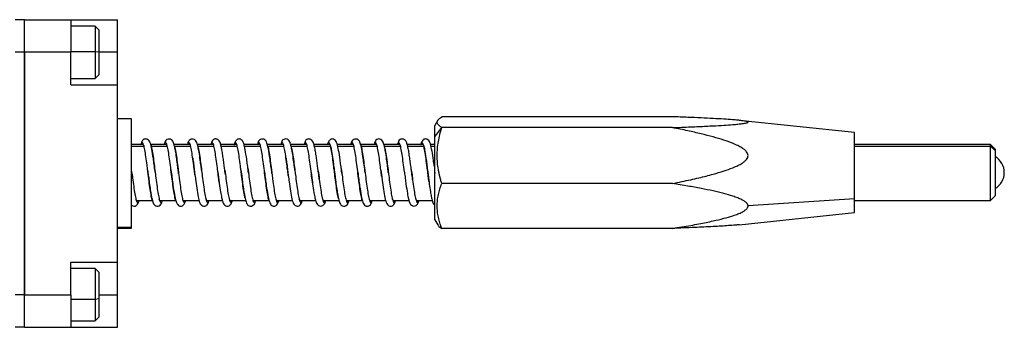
# Model space of a CAD drawing. Header units: millimetres. Extents: x 13 to 546, y 13 to 419.
# Tile 4 of 11: x 221 to 327, y 244 to 277. Entities that reach past the tile are written whole.
import ezdxf

# ---------------------------------------------------------------- set-up
doc = ezdxf.new("R2010")
doc.units = ezdxf.units.MM
doc.header["$LTSCALE"] = 2

msp = doc.modelspace()

# ---------------------------------------------------------------- linework, layer by layer
for p, q in [((221.824, 276.976), (220.824, 276.976)), ((221.824, 276.976), (226.824, 276.976)), ((221.824, 273.476), (221.824, 276.976)), ((221.824, 273.476), (221.824, 276.976)), ((226.824, 276.976), (226.824, 273.476)), ((226.824, 276.976), (231.824, 276.976)), ((231.824, 273.476), (231.824, 276.976)), ((229.424, 276.276), (226.824, 276.276)), ((229.824, 275.876), (229.424, 276.276)), ((229.424, 276.276), (229.424, 273.513)), ((229.824, 275.876), (229.824, 273.508)), ((221.824, 273.476), (220.824, 273.476)), ((226.824, 273.476), (221.824, 273.476)), ((221.824, 273.476), (221.824, 247.476)), ((221.824, 247.476), (221.824, 273.476)), ((229.424, 273.513), (226.824, 273.513)), ((226.824, 269.976), (226.824, 273.476)), ((229.424, 273.513), (229.424, 270.676)), ((229.824, 273.508), (229.424, 273.513)), ((229.824, 273.508), (229.824, 271.076)), ((231.824, 273.476), (229.824, 273.476)), ((231.824, 269.976), (231.824, 273.476)), ((226.824, 270.676), (229.424, 270.676)), ((229.424, 270.676), (229.824, 271.076)), ((226.824, 269.976), (231.824, 269.976)), ((231.824, 250.976), (231.824, 269.976)), ((233.324, 266.326), (231.824, 266.326)), ((233.324, 254.723), (233.324, 266.326)), ((266.143, 266.186), (265.824, 265.634)), ((291.312, 266.568), (266.571, 266.568)), ((310.824, 264.876), (298.463, 266.176)), ((265.824, 264.414), (265.824, 265.634)), ((265.824, 264.414), (266.571, 265.396)), ((291.312, 265.396), (266.571, 265.396)), ((265.824, 255.519), (265.824, 264.414)), ((310.824, 257.776), (310.824, 264.876)), ((234.52, 263.576), (233.324, 263.576)), ((233.324, 263.422), (234.64, 263.422)), ((234.653, 263.439), (234.653, 263.417)), ((237.02, 263.576), (235.376, 263.576)), ((235.415, 263.422), (237.137, 263.422)), ((239.52, 263.576), (237.868, 263.576)), ((237.918, 263.422), (239.641, 263.422)), ((242.02, 263.576), (240.379, 263.576)), ((240.418, 263.422), (242.15, 263.422)), ((244.52, 263.576), (242.849, 263.576)), ((242.892, 263.422), (244.642, 263.422)), ((247.02, 263.576), (245.367, 263.576)), ((245.405, 263.422), (247.137, 263.422)), ((249.52, 263.576), (247.866, 263.576)), ((247.914, 263.422), (249.643, 263.422)), ((252.02, 263.576), (250.38, 263.576)), ((250.418, 263.422), (252.15, 263.422)), ((254.52, 263.576), (252.87, 263.576)), ((252.916, 263.422), (254.643, 263.422)), ((257.02, 263.576), (255.368, 263.576)), ((255.404, 263.422), (257.136, 263.422)), ((259.52, 263.576), (257.868, 263.576)), ((257.913, 263.422), (259.65, 263.422)), ((262.02, 263.576), (260.382, 263.576)), ((260.419, 263.422), (262.15, 263.422)), ((264.52, 263.576), (262.872, 263.576)), ((262.917, 263.422), (264.65, 263.422)), ((265.824, 263.576), (265.369, 263.576)), ((265.404, 263.422), (265.824, 263.422)), ((325.394, 263.576), (310.824, 263.576)), ((310.824, 263.422), (325.394, 263.422)), ((325.894, 263.076), (325.394, 263.576)), ((325.394, 263.422), (325.394, 263.576)), ((325.394, 257.576), (325.394, 263.422)), ((325.894, 262.947), (325.394, 263.422)), ((325.894, 263.076), (325.894, 262.947)), ((325.894, 262.947), (325.894, 258.076)), ((233.376, 260.398), (233.333, 260.742)), ((235.041, 260.873), (235.069, 260.644)), ((235.85, 260.607), (235.834, 260.734)), ((237.536, 260.906), (237.574, 260.61)), ((238.338, 260.701), (238.294, 261.04)), ((240.032, 260.941), (240.075, 260.602)), ((240.839, 260.692), (240.737, 261.481)), ((243.378, 260.379), (243.334, 260.734)), ((245.04, 260.881), (245.069, 260.648)), ((245.793, 261.058), (245.849, 260.614)), ((245.855, 260.564), (245.834, 260.739)), ((247.546, 260.828), (247.573, 260.616)), ((248.338, 260.706), (248.307, 260.945)), ((250.035, 260.914), (250.075, 260.599)), ((250.84, 260.69), (250.745, 261.416)), ((253.377, 260.389), (253.335, 260.727)), ((255.041, 260.871), (255.068, 260.652)), ((255.797, 261.022), (255.851, 260.596)), ((255.861, 260.516), (255.833, 260.742)), ((260.039, 260.883), (260.075, 260.599)), ((260.84, 260.689), (260.754, 261.349)), ((263.334, 260.736), (263.361, 260.516)), ((265.043, 260.852), (265.068, 260.654)), ((265.868, 260.459), (265.833, 260.744)), ((235.069, 260.644), (235.113, 260.298)), ((238.367, 260.465), (238.338, 260.701)), ((240.075, 260.602), (240.11, 260.335)), ((242.569, 260.644), (242.677, 259.792)), ((245.069, 260.648), (245.124, 260.213)), ((248.364, 260.493), (248.338, 260.706)), ((250.075, 260.599), (250.121, 260.248)), ((252.57, 260.637), (252.685, 259.729)), ((255.068, 260.652), (255.134, 260.134)), ((258.353, 260.584), (258.337, 260.711)), ((260.075, 260.599), (260.133, 260.16)), ((260.861, 260.513), (260.84, 260.689)), ((263.361, 260.516), (263.336, 260.718)), ((265.068, 260.654), (265.143, 260.06)), ((291.312, 259.404), (266.571, 259.404)), ((233.909, 257.576), (235.564, 257.576)), ((236.409, 257.576), (238.063, 257.576)), ((238.909, 257.576), (240.571, 257.576)), ((241.409, 257.576), (243.049, 257.576)), ((243.909, 257.576), (245.564, 257.576)), ((246.409, 257.576), (248.063, 257.576)), ((248.909, 257.576), (250.572, 257.576)), ((251.409, 257.576), (253.051, 257.576)), ((253.909, 257.576), (255.563, 257.576)), ((256.409, 257.576), (258.059, 257.576)), ((258.779, 257.714), (258.778, 257.736)), ((258.909, 257.576), (260.573, 257.576)), ((261.409, 257.576), (263.053, 257.576)), ((263.909, 257.576), (265.561, 257.576)), ((310.824, 257.776), (299.407, 256.994)), ((310.824, 256.276), (310.824, 257.776)), ((310.824, 257.576), (325.394, 257.576)), ((325.394, 257.576), (325.894, 258.076)), ((265.824, 255.519), (266.143, 254.967)), ((298.463, 254.977), (310.824, 256.276)), ((231.824, 254.723), (233.324, 254.723)), ((231.824, 254.626), (233.324, 254.626)), ((233.324, 254.626), (233.324, 254.723)), ((291.312, 254.585), (266.571, 254.585)), ((226.824, 250.976), (231.824, 250.976)), ((226.824, 247.476), (226.824, 250.976)), ((229.424, 250.276), (226.824, 250.276)), ((229.824, 249.876), (229.424, 250.276)), ((229.424, 250.276), (229.424, 246.961)), ((231.824, 247.476), (231.824, 250.976)), ((229.824, 249.876), (229.824, 247.035)), ((221.824, 247.476), (220.824, 247.476)), ((221.824, 247.476), (226.824, 247.476)), ((221.824, 243.976), (221.824, 247.476)), ((221.824, 243.976), (221.824, 247.476)), ((226.824, 247.476), (226.824, 243.976)), ((229.824, 247.035), (229.424, 246.961)), ((229.824, 247.476), (231.824, 247.476)), ((229.824, 247.035), (229.824, 245.076)), ((231.824, 243.976), (231.824, 247.476)), ((229.424, 246.961), (226.824, 246.961)), ((229.424, 246.961), (229.424, 244.676)), ((229.424, 244.676), (229.824, 245.076)), ((221.824, 243.976), (220.824, 243.976)), ((221.824, 243.976), (226.824, 243.976)), ((226.824, 244.676), (229.424, 244.676)), ((226.824, 243.976), (231.824, 243.976))]:
    msp.add_line(p, q)
msp.add_arc((324.894, 260.576), 1.985, 300.25029, 59.74971)
for points, knots in [([(266.571, 265.396), (266.534, 265.42), (266.46, 265.469), (266.364, 265.542), (266.28, 265.614), (266.186, 265.711), (266.103, 265.832), (266.069, 265.981), (266.102, 266.129), (266.202, 266.277), (266.357, 266.423), (266.499, 266.519), (266.571, 266.568)], [0, 0, 0, 0, 0.0644434, 0.1273046, 0.188926, 0.2496985, 0.3754036, 0.4990711, 0.6234816, 0.7497102, 0.8722988, 1, 1, 1, 1]), ([(291.312, 265.396), (291.648, 265.409), (292.298, 265.435), (293.238, 265.474), (294.107, 265.513), (294.908, 265.552), (295.811, 265.598), (296.766, 265.653), (297.657, 265.715), (298.302, 265.771), (298.727, 265.816), (299.034, 265.858), (299.243, 265.898), (299.377, 265.94), (299.422, 265.983), (299.374, 266.025), (299.269, 266.058), (299.144, 266.085), (298.981, 266.113), (298.705, 266.151), (298.283, 266.195), (297.638, 266.25), (296.751, 266.312), (295.627, 266.376), (294.338, 266.441), (292.89, 266.505), (291.859, 266.546), (291.312, 266.568)], [0, 0, 0, 0, 0.0576243, 0.1114264, 0.1614151, 0.2076016, 0.2500001, 0.3185076, 0.3752051, 0.4093287, 0.4377549, 0.4572543, 0.4735224, 0.4878303, 0.5005065, 0.51239, 0.5257636, 0.5347375, 0.5446734, 0.5634545, 0.5918912, 0.6260156, 0.6824265, 0.7505146, 0.8231436, 0.9062882, 1, 1, 1, 1]), ([(266.571, 259.404), (266.534, 259.53), (266.46, 259.778), (266.364, 260.151), (266.28, 260.518), (266.186, 261.013), (266.103, 261.637), (266.069, 262.396), (266.102, 263.155), (266.202, 263.906), (266.357, 264.656), (266.499, 265.146), (266.571, 265.396)], [0, 0, 0, 0, 0.06444344, 0.12730456, 0.18892596, 0.24969849, 0.37540362, 0.49907112, 0.62348159, 0.74971021, 0.87229876, 1, 1, 1, 1]), ([(291.312, 259.404), (291.648, 259.472), (292.298, 259.603), (293.238, 259.805), (294.107, 260.004), (294.908, 260.2), (295.811, 260.438), (296.766, 260.72), (297.657, 261.036), (298.302, 261.319), (298.727, 261.551), (299.034, 261.769), (299.243, 261.972), (299.377, 262.184), (299.422, 262.405), (299.374, 262.618), (299.269, 262.787), (299.144, 262.925), (298.981, 263.071), (298.705, 263.262), (298.283, 263.49), (297.638, 263.771), (296.751, 264.085), (295.627, 264.415), (294.338, 264.745), (292.89, 265.075), (291.859, 265.285), (291.312, 265.396)], [0, 0, 0, 0, 0.0576243, 0.1114264, 0.1614151, 0.2076016, 0.2500001, 0.3185076, 0.3752051, 0.4093287, 0.4377549, 0.4572543, 0.4735224, 0.4878303, 0.5005065, 0.51239, 0.5257636, 0.5347375, 0.5446734, 0.5634545, 0.5918912, 0.6260156, 0.6824265, 0.7505146, 0.8231436, 0.9062882, 1, 1, 1, 1]), ([(235.834, 260.734), (235.804, 260.971), (235.744, 261.43), (235.629, 262.266), (235.501, 263.104), (235.332, 263.786), (235.172, 264.075), (234.963, 264.166), (234.819, 264.19), (234.514, 264.111), (234.432, 263.936), (234.344, 263.663), (234.317, 263.576)], [0, 0, 0, 0, 0.100735, 0.1953163, 0.369914, 0.5365632, 0.6920706, 0.7190639, 0.7406662, 0.784811, 0.9315276, 1, 1, 1, 1]), ([(238.294, 261.04), (238.268, 261.247), (238.205, 261.734), (238.112, 262.404), (238.014, 262.978), (237.916, 263.479), (237.797, 263.875), (237.606, 264.154), (237.225, 264.199), (236.895, 263.961), (236.841, 263.733), (236.804, 263.576)], [0, 0, 0, 0, 0.0930493, 0.2179525, 0.3258147, 0.415647, 0.5680152, 0.6995682, 0.7695817, 0.8422816, 1, 1, 1, 1]), ([(240.737, 261.481), (240.72, 261.614), (240.66, 262.084), (240.562, 262.733), (240.448, 263.325), (240.337, 263.756), (240.21, 264.093), (239.788, 264.209), (239.501, 264.066), (239.383, 263.876), (239.327, 263.645), (239.31, 263.576)], [0, 0, 0, 0, 0.0647273, 0.2291346, 0.3635011, 0.4672316, 0.6436177, 0.7225085, 0.7957606, 0.9395939, 1, 1, 1, 1]), ([(243.334, 260.734), (243.31, 260.913), (243.26, 261.294), (243.175, 261.887), (243.096, 262.481), (242.967, 263.243), (242.835, 263.795), (242.662, 264.056), (242.514, 264.151), (242.365, 264.188), (242.214, 264.169), (242.055, 264.088), (241.939, 263.968), (241.883, 263.76), (241.86, 263.673)], [0, 0, 0, 0, 0.07910557, 0.16844821, 0.26754892, 0.3742016, 0.59937348, 0.69886426, 0.73691971, 0.76799907, 0.79912349, 0.83646714, 0.93167744, 1, 1, 1, 1]), ([(245.834, 260.739), (245.805, 260.96), (245.749, 261.393), (245.637, 262.2), (245.512, 263.033), (245.353, 263.734), (245.179, 264.055), (244.962, 264.18), (244.714, 264.179), (244.574, 264.095), (244.436, 263.922), (244.349, 263.742), (244.306, 263.553), (244.3, 263.528)], [0, 0, 0, 0, 0.09278177, 0.18166926, 0.35033931, 0.51231887, 0.66412458, 0.71443025, 0.75039103, 0.80265959, 0.87888385, 0.98443259, 1, 1, 1, 1]), ([(248.307, 260.945), (248.277, 261.172), (248.214, 261.669), (248.092, 262.536), (247.958, 263.328), (247.801, 263.86), (247.622, 264.145), (247.241, 264.204), (246.893, 263.963), (246.854, 263.803), (246.801, 263.582), (246.8, 263.576)], [0, 0, 0, 0, 0.1003096, 0.2191024, 0.4107545, 0.5644875, 0.6993791, 0.7655985, 0.8331282, 0.9957472, 1, 1, 1, 1]), ([(250.745, 261.416), (250.727, 261.558), (250.667, 262.028), (250.57, 262.681), (250.458, 263.274), (250.349, 263.719), (250.233, 264.049), (249.857, 264.208), (249.55, 264.117), (249.392, 263.899), (249.332, 263.658), (249.312, 263.576)], [0, 0, 0, 0, 0.0683901, 0.2266989, 0.3576111, 0.4599112, 0.6328568, 0.7095157, 0.7826722, 0.9265795, 1, 1, 1, 1]), ([(253.335, 260.727), (253.313, 260.891), (253.265, 261.25), (253.183, 261.822), (253.106, 262.414), (253.013, 262.98), (252.91, 263.475), (252.805, 263.827), (252.693, 264.023), (252.546, 264.136), (252.392, 264.187), (252.229, 264.175), (252.061, 264.094), (251.941, 263.97), (251.885, 263.767), (251.86, 263.677)], [0, 0, 0, 0, 0.072696, 0.1585874, 0.2567346, 0.3632, 0.4738572, 0.5885965, 0.6891919, 0.7293003, 0.7635577, 0.7975651, 0.8359235, 0.9276137, 1, 1, 1, 1]), ([(255.833, 260.742), (255.806, 260.949), (255.753, 261.36), (255.644, 262.144), (255.521, 262.984), (255.359, 263.716), (255.181, 264.051), (254.965, 264.179), (254.716, 264.18), (254.575, 264.097), (254.44, 263.93), (254.353, 263.756), (254.31, 263.569), (254.303, 263.54)], [0, 0, 0, 0, 0.0873797, 0.1729504, 0.3402029, 0.5064014, 0.6652048, 0.7171659, 0.7532145, 0.804308, 0.8780121, 0.9814019, 1, 1, 1, 1]), ([(258.337, 260.711), (258.299, 261.006), (258.228, 261.56), (258.099, 262.484), (257.967, 263.285), (257.805, 263.847), (257.638, 264.135), (257.259, 264.205), (256.905, 263.986), (256.865, 263.827), (256.808, 263.597), (256.803, 263.576)], [0, 0, 0, 0, 0.1252597, 0.2360259, 0.4193135, 0.5715172, 0.707053, 0.7683337, 0.8296671, 0.984617, 1, 1, 1, 1]), ([(260.754, 261.349), (260.735, 261.501), (260.674, 261.972), (260.578, 262.63), (260.468, 263.223), (260.361, 263.682), (260.253, 264.001), (259.934, 264.195), (259.613, 264.167), (259.393, 263.913), (259.329, 263.649), (259.303, 263.543)], [0, 0, 0, 0, 0.0716061, 0.2221595, 0.3481866, 0.4480335, 0.6155589, 0.6888251, 0.7608171, 0.9037211, 1, 1, 1, 1]), ([(263.336, 260.718), (263.316, 260.868), (263.271, 261.205), (263.191, 261.756), (263.115, 262.346), (263.024, 262.919), (262.923, 263.424), (262.824, 263.786), (262.717, 263.993), (262.572, 264.122), (262.414, 264.185), (262.243, 264.179), (262.068, 264.101), (261.942, 263.973), (261.887, 263.775), (261.861, 263.684)], [0, 0, 0, 0, 0.0665332, 0.1491598, 0.2465927, 0.3530283, 0.463816, 0.5781228, 0.6801101, 0.7223125, 0.7596682, 0.7964504, 0.8358095, 0.924105, 1, 1, 1, 1]), ([(265.761, 261.274), (265.734, 261.482), (265.653, 262.084), (265.529, 262.932), (265.365, 263.698), (265.184, 264.048), (264.968, 264.179), (264.719, 264.18), (264.577, 264.099), (264.444, 263.938), (264.358, 263.77), (264.314, 263.586), (264.307, 263.553)], [0, 0, 0, 0, 0.09490239, 0.27460727, 0.45930879, 0.63897441, 0.69704782, 0.73615889, 0.79021422, 0.86731798, 0.97696349, 1, 1, 1, 1]), ([(235.04, 260.873), (235.019, 261.04), (234.957, 261.534), (234.859, 262.299), (234.732, 263.056), (234.614, 263.587), (234.488, 263.819), (234.393, 263.813), (234.335, 263.63), (234.318, 263.576)], [0, 0, 0, 0, 0.08583394, 0.25369405, 0.42374, 0.59161832, 0.76163738, 0.92955376, 1, 1, 1, 1]), ([(235.354, 263.615), (235.362, 263.602), (235.411, 263.525), (235.497, 263.101), (235.623, 262.383), (235.735, 261.517), (235.811, 260.913), (235.846, 260.635)], [0, 0, 0, 0, 0.0482599, 0.2947596, 0.5444419, 0.7909149, 1, 1, 1, 1]), ([(237.542, 260.862), (237.501, 261.187), (237.42, 261.837), (237.298, 262.688), (237.175, 263.341), (237.054, 263.745), (236.93, 263.82), (236.85, 263.746), (236.808, 263.581), (236.807, 263.576)], [0, 0, 0, 0, 0.1660892, 0.3318564, 0.4981226, 0.6637141, 0.830139, 0.9955739, 1, 1, 1, 1]), ([(237.934, 263.367), (237.936, 263.361), (237.979, 263.235), (238.063, 262.74), (238.184, 261.927), (238.286, 261.118), (238.347, 260.627), (238.367, 260.465)], [0, 0, 0, 0, 0.0132665, 0.2959968, 0.5778786, 0.8603081, 1, 1, 1, 1]), ([(240.032, 260.941), (240.015, 261.072), (239.957, 261.53), (239.864, 262.265), (239.737, 263.03), (239.619, 263.571), (239.493, 263.815), (239.397, 263.817), (239.337, 263.634), (239.318, 263.576)], [0, 0, 0, 0, 0.0683006, 0.2382118, 0.4103, 0.5802463, 0.7522913, 0.9222929, 1, 1, 1, 1]), ([(240.46, 263.236), (240.474, 263.179), (240.529, 262.962), (240.628, 262.334), (240.741, 261.475), (240.818, 260.861), (240.854, 260.576)], [0, 0, 0, 0, 0.11063588, 0.42324141, 0.73189242, 1, 1, 1, 1]), ([(242.56, 260.717), (242.556, 260.752), (242.511, 261.115), (242.424, 261.799), (242.303, 262.658), (242.18, 263.32), (242.06, 263.734), (241.935, 263.823), (241.854, 263.753), (241.81, 263.585), (241.808, 263.576)], [0, 0, 0, 0, 0.01732077, 0.17987695, 0.34182838, 0.50454277, 0.66633793, 0.82919271, 0.99085032, 1, 1, 1, 1]), ([(245.039, 260.881), (245.022, 261.019), (244.963, 261.484), (244.868, 262.23), (244.742, 263.003), (244.624, 263.555), (244.498, 263.812), (244.4, 263.821), (244.339, 263.637), (244.318, 263.576)], [0, 0, 0, 0, 0.0711721, 0.2393855, 0.409692, 0.5779569, 0.7482048, 0.9165409, 1, 1, 1, 1]), ([(247.552, 260.782), (247.511, 261.11), (247.429, 261.762), (247.308, 262.627), (247.184, 263.298), (247.065, 263.723), (246.94, 263.825), (246.857, 263.76), (246.813, 263.59), (246.809, 263.576)], [0, 0, 0, 0, 0.1647376, 0.3285948, 0.4934775, 0.6571924, 0.8222021, 0.9857935, 1, 1, 1, 1]), ([(247.914, 263.421), (247.926, 263.386), (247.978, 263.231), (248.073, 262.686), (248.193, 261.851), (248.292, 261.075), (248.348, 260.62), (248.364, 260.493)], [0, 0, 0, 0, 0.07854052, 0.35132475, 0.62241253, 0.89495659, 1, 1, 1, 1]), ([(250.035, 260.914), (250.021, 261.028), (249.965, 261.469), (249.873, 262.195), (249.747, 262.976), (249.629, 263.537), (249.503, 263.807), (249.403, 263.824), (249.34, 263.641), (249.318, 263.576)], [0, 0, 0, 0, 0.0590404, 0.228249, 0.399473, 0.5687499, 0.7398991, 0.9092642, 1, 1, 1, 1]), ([(250.467, 263.202), (250.482, 263.14), (250.538, 262.91), (250.638, 262.267), (250.749, 261.412), (250.824, 260.813), (250.858, 260.543)], [0, 0, 0, 0, 0.1179275, 0.4329548, 0.7442743, 1, 1, 1, 1]), ([(252.565, 260.682), (252.562, 260.702), (252.519, 261.049), (252.433, 261.725), (252.314, 262.596), (252.189, 263.275), (252.07, 263.712), (251.944, 263.827), (251.861, 263.766), (251.815, 263.595), (251.811, 263.576)], [0, 0, 0, 0, 0.0101104, 0.172489, 0.3337619, 0.4962686, 0.6574168, 0.8200337, 0.9810761, 1, 1, 1, 1]), ([(255.04, 260.871), (255.026, 260.986), (254.97, 261.429), (254.878, 262.161), (254.752, 262.949), (254.634, 263.52), (254.508, 263.802), (254.406, 263.828), (254.342, 263.644), (254.318, 263.576)], [0, 0, 0, 0, 0.05930646, 0.22724927, 0.39707608, 0.56510313, 0.73484, 0.90297101, 1, 1, 1, 1]), ([(254.663, 263.43), (254.658, 263.43), (254.636, 263.431), (254.678, 263.317), (254.756, 262.954), (254.858, 262.341), (254.956, 261.546), (255.014, 261.083), (255.041, 260.871)], [0, 0, 0, 0, 0.0392394, 0.1605717, 0.2936642, 0.6284767, 0.8299631, 1, 1, 1, 1]), ([(257.562, 260.703), (257.521, 261.032), (257.438, 261.687), (257.319, 262.564), (257.194, 263.252), (257.075, 263.7), (256.949, 263.828), (256.865, 263.772), (256.818, 263.599), (256.812, 263.576)], [0, 0, 0, 0, 0.16331925, 0.32531285, 0.48874587, 0.65062987, 0.81415858, 0.97595194, 1, 1, 1, 1]), ([(257.155, 263.449), (257.149, 263.451), (257.139, 263.455), (257.152, 263.415), (257.158, 263.396)], [0, 0, 0, 0, 0.5441616, 1, 1, 1, 1]), ([(257.835, 263.677), (257.837, 263.676), (257.879, 263.637), (257.958, 263.285), (258.083, 262.643), (258.202, 261.772), (258.287, 261.113), (258.329, 260.777), (258.33, 260.769)], [0, 0, 0, 0, 0.0065322, 0.2521848, 0.5001878, 0.7460067, 0.9938371, 1, 1, 1, 1]), ([(260.039, 260.883), (260.027, 260.981), (259.973, 261.407), (259.883, 262.125), (259.757, 262.921), (259.638, 263.502), (259.513, 263.797), (259.409, 263.831), (259.343, 263.647), (259.317, 263.576)], [0, 0, 0, 0, 0.05062782, 0.2188701, 0.38885629, 0.55719939, 0.72707982, 0.89554342, 1, 1, 1, 1]), ([(260.474, 263.17), (260.49, 263.101), (260.547, 262.858), (260.647, 262.198), (260.757, 261.349), (260.83, 260.767), (260.861, 260.513)], [0, 0, 0, 0, 0.1262742, 0.4437602, 0.7579893, 1, 1, 1, 1]), ([(262.567, 260.663), (262.526, 260.993), (262.443, 261.648), (262.324, 262.532), (262.198, 263.229), (262.08, 263.687), (261.954, 263.829), (261.869, 263.778), (261.82, 263.603), (261.813, 263.576)], [0, 0, 0, 0, 0.1625834, 0.3236601, 0.4863416, 0.647325, 0.8100868, 0.9709957, 1, 1, 1, 1]), ([(265.043, 260.852), (265.031, 260.948), (264.978, 261.37), (264.887, 262.09), (264.762, 262.893), (264.643, 263.483), (264.518, 263.792), (264.409, 263.832), (264.337, 263.637), (264.307, 263.553)], [0, 0, 0, 0, 0.0481959, 0.213214, 0.3797756, 0.5449086, 0.7113512, 0.8766183, 1, 1, 1, 1]), ([(264.661, 263.432), (264.656, 263.429), (264.642, 263.421), (264.683, 263.287), (264.765, 262.909), (264.864, 262.296), (264.96, 261.513), (265.017, 261.061), (265.043, 260.852)], [0, 0, 0, 0, 0.0635332, 0.1834344, 0.3151928, 0.6409041, 0.8342473, 1, 1, 1, 1]), ([(239.866, 262.206), (239.878, 262.131), (239.914, 261.89), (239.969, 261.438), (240.014, 261.078), (240.032, 260.941)], [0, 0, 0, 0, 0.2163254, 0.7008718, 1, 1, 1, 1]), ([(249.873, 262.16), (249.884, 262.091), (249.919, 261.856), (249.972, 261.413), (250.017, 261.054), (250.035, 260.914)], [0, 0, 0, 0, 0.2020873, 0.688394, 1, 1, 1, 1]), ([(235.592, 257.486), (235.592, 257.487), (235.55, 257.53), (235.464, 257.886), (235.347, 258.537), (235.22, 259.409), (235.123, 260.224), (235.061, 260.711), (235.04, 260.873)], [0, 0, 0, 0, 0.0046827, 0.2273302, 0.4471889, 0.6698757, 0.8897062, 1, 1, 1, 1]), ([(238.059, 257.592), (238.049, 257.611), (237.999, 257.713), (237.909, 258.176), (237.786, 258.935), (237.664, 259.872), (237.583, 260.532), (237.542, 260.862)], [0, 0, 0, 0, 0.0558053, 0.2915386, 0.5279031, 0.7639043, 1, 1, 1, 1]), ([(240.108, 260.335), (240.108, 260.338), (240.083, 260.536), (240.057, 260.74), (240.032, 260.941)], [0, 0, 0, 0, 0.0189696, 1, 1, 1, 1]), ([(243.323, 260.823), (243.36, 260.523), (243.437, 259.892), (243.556, 258.982), (243.678, 258.195), (243.8, 257.626), (243.922, 257.346), (244.026, 257.323), (244.09, 257.509), (244.114, 257.576)], [0, 0, 0, 0, 0.1402494, 0.2946602, 0.4490115, 0.6032402, 0.7577644, 0.9118209, 1, 1, 1, 1]), ([(245.481, 257.847), (245.479, 257.853), (245.436, 257.988), (245.357, 258.5), (245.23, 259.327), (245.129, 260.173), (245.063, 260.69), (245.039, 260.881)], [0, 0, 0, 0, 0.0127154, 0.286744, 0.5643514, 0.8383989, 1, 1, 1, 1]), ([(248.064, 257.575), (248.056, 257.59), (248.007, 257.68), (247.918, 258.124), (247.796, 258.866), (247.673, 259.793), (247.592, 260.453), (247.552, 260.782)], [0, 0, 0, 0, 0.0460732, 0.2846956, 0.5230359, 0.7619213, 1, 1, 1, 1]), ([(250.119, 260.247), (250.118, 260.254), (250.091, 260.47), (250.062, 260.696), (250.035, 260.914)], [0, 0, 0, 0, 0.030992, 1, 1, 1, 1]), ([(253.328, 260.78), (253.366, 260.468), (253.445, 259.825), (253.566, 258.913), (253.687, 258.141), (253.81, 257.592), (253.931, 257.337), (254.033, 257.33), (254.094, 257.516), (254.114, 257.576)], [0, 0, 0, 0, 0.1466653, 0.3024294, 0.4575654, 0.6131723, 0.7684816, 0.9239145, 1, 1, 1, 1]), ([(255.489, 257.812), (255.488, 257.816), (255.445, 257.942), (255.367, 258.44), (255.24, 259.254), (255.136, 260.116), (255.068, 260.656), (255.04, 260.871)], [0, 0, 0, 0, 0.0080224, 0.2781827, 0.5517498, 0.821982, 1, 1, 1, 1]), ([(258.33, 260.769), (258.369, 260.447), (258.448, 259.795), (258.571, 258.879), (258.692, 258.114), (258.815, 257.576), (258.936, 257.333), (259.036, 257.334), (259.095, 257.519), (259.114, 257.576)], [0, 0, 0, 0, 0.151226, 0.307357, 0.4626096, 0.6185973, 0.7740087, 0.9298362, 1, 1, 1, 1]), ([(260.13, 260.159), (260.129, 260.169), (260.099, 260.402), (260.068, 260.647), (260.039, 260.883)], [0, 0, 0, 0, 0.0425238, 1, 1, 1, 1]), ([(265.2, 259.61), (265.177, 259.788), (265.126, 260.189), (265.072, 260.615), (265.043, 260.852)], [0, 0, 0, 0, 0.4448421, 1, 1, 1, 1]), ([(233.375, 260.398), (233.392, 260.267), (233.449, 259.807), (233.545, 259.053), (233.669, 258.25), (233.789, 257.662), (233.913, 257.357), (234.021, 257.318), (234.091, 257.509), (234.12, 257.588)], [0, 0, 0, 0, 0.0652303, 0.229043, 0.3934065, 0.5570487, 0.7215661, 0.8850566, 1, 1, 1, 1]), ([(235.113, 260.298), (235.139, 260.093), (235.199, 259.604), (235.296, 258.917), (235.394, 258.317), (235.488, 257.769), (235.628, 257.312), (235.786, 257.021), (236.167, 256.948), (236.518, 257.157), (236.562, 257.318), (236.62, 257.55), (236.626, 257.576)], [0, 0, 0, 0, 0.0888599, 0.2117407, 0.3163174, 0.4028677, 0.5613853, 0.6999803, 0.7609692, 0.8228542, 0.9801534, 1, 1, 1, 1]), ([(235.846, 260.635), (235.853, 260.582), (235.901, 260.206), (235.985, 259.492), (236.112, 258.614), (236.229, 257.915), (236.356, 257.461), (236.473, 257.321), (236.565, 257.373), (236.613, 257.55), (236.62, 257.576)], [0, 0, 0, 0, 0.0258282, 0.182593, 0.3413945, 0.4981794, 0.6569528, 0.8137763, 0.9725039, 1, 1, 1, 1]), ([(237.574, 260.61), (237.603, 260.376), (237.66, 259.919), (237.776, 259.072), (237.906, 258.193), (238.07, 257.443), (238.246, 257.105), (238.462, 256.974), (238.711, 256.973), (238.852, 257.054), (238.988, 257.217), (239.073, 257.389), (239.116, 257.569), (239.123, 257.598)], [0, 0, 0, 0, 0.0963627, 0.1876804, 0.3559914, 0.5196724, 0.6765512, 0.7267528, 0.7617262, 0.8118301, 0.8837155, 0.9816377, 1, 1, 1, 1]), ([(238.367, 260.465), (238.388, 260.298), (238.449, 259.803), (238.551, 259.018), (238.673, 258.222), (238.794, 257.644), (238.918, 257.351), (239.026, 257.322), (239.095, 257.518), (239.123, 257.598)], [0, 0, 0, 0, 0.0815734, 0.2430368, 0.4047487, 0.5660288, 0.727907, 0.8890224, 1, 1, 1, 1]), ([(240.11, 260.335), (240.14, 260.106), (240.218, 259.512), (240.344, 258.607), (240.493, 257.739), (240.631, 257.299), (240.786, 257.069), (241.037, 256.949), (241.298, 257.004), (241.447, 257.148), (241.536, 257.286), (241.581, 257.453), (241.594, 257.501)], [0, 0, 0, 0, 0.1001772, 0.2605776, 0.4330292, 0.6153955, 0.6885885, 0.7466489, 0.8041528, 0.8705864, 0.9630733, 1, 1, 1, 1]), ([(240.854, 260.576), (240.86, 260.529), (240.906, 260.159), (240.99, 259.454), (241.116, 258.582), (241.234, 257.892), (241.361, 257.448), (241.478, 257.322), (241.569, 257.379), (241.615, 257.555), (241.621, 257.576)], [0, 0, 0, 0, 0.0228102, 0.1808597, 0.3409752, 0.4990294, 0.6591315, 0.8172091, 0.9772799, 1, 1, 1, 1]), ([(242.709, 259.542), (242.696, 259.641), (242.646, 260.009), (242.596, 260.418), (242.56, 260.717)], [0, 0, 0, 0, 0.2698417, 1, 1, 1, 1]), ([(242.677, 259.792), (242.693, 259.668), (242.752, 259.194), (242.855, 258.527), (242.963, 257.906), (243.077, 257.451), (243.186, 257.125), (243.545, 256.948), (243.858, 257.017), (244.043, 257.254), (244.105, 257.515), (244.129, 257.614)], [0, 0, 0, 0, 0.0583014, 0.2227326, 0.3529808, 0.454656, 0.6231711, 0.6964442, 0.7686315, 0.9119956, 1, 1, 1, 1]), ([(245.124, 260.213), (245.147, 260.024), (245.207, 259.542), (245.304, 258.862), (245.403, 258.26), (245.498, 257.728), (245.631, 257.299), (245.802, 257.011), (246.185, 256.949), (246.531, 257.181), (246.573, 257.342), (246.626, 257.565), (246.629, 257.576)], [0, 0, 0, 0, 0.0828689, 0.2115451, 0.3193037, 0.4069465, 0.5636375, 0.6985293, 0.7633828, 0.830368, 0.9916159, 1, 1, 1, 1]), ([(245.849, 260.614), (245.858, 260.541), (245.908, 260.145), (245.995, 259.417), (246.121, 258.55), (246.239, 257.869), (246.365, 257.436), (246.483, 257.323), (246.573, 257.386), (246.618, 257.559), (246.622, 257.576)], [0, 0, 0, 0, 0.0350947, 0.1919539, 0.3508506, 0.507699, 0.6665972, 0.8234533, 0.9823353, 1, 1, 1, 1]), ([(247.573, 260.616), (247.604, 260.367), (247.664, 259.886), (247.784, 259.015), (247.914, 258.143), (248.077, 257.424), (248.248, 257.101), (248.465, 256.974), (248.714, 256.973), (248.854, 257.056), (248.992, 257.225), (249.077, 257.402), (249.12, 257.584), (249.126, 257.608)], [0, 0, 0, 0, 0.1016687, 0.196614, 0.3660414, 0.5260748, 0.6761289, 0.7246004, 0.759255, 0.8104048, 0.884748, 0.9847058, 1, 1, 1, 1]), ([(248.364, 260.493), (248.388, 260.291), (248.454, 259.759), (248.561, 258.948), (248.682, 258.167), (248.805, 257.609), (248.927, 257.342), (249.029, 257.327), (249.092, 257.512), (249.114, 257.576)], [0, 0, 0, 0, 0.0995957, 0.2626473, 0.4253269, 0.5881991, 0.7510713, 0.9137509, 1, 1, 1, 1]), ([(250.121, 260.248), (250.15, 260.026), (250.228, 259.434), (250.353, 258.542), (250.505, 257.686), (250.652, 257.257), (250.815, 257.047), (251.064, 256.95), (251.309, 257.012), (251.45, 257.154), (251.541, 257.298), (251.586, 257.47), (251.599, 257.517)], [0, 0, 0, 0, 0.09760181, 0.26136817, 0.43528983, 0.6195108, 0.69118436, 0.74530095, 0.7998385, 0.86804602, 0.96425368, 1, 1, 1, 1]), ([(250.858, 260.543), (250.865, 260.481), (250.914, 260.094), (251, 259.379), (251.126, 258.518), (251.244, 257.847), (251.37, 257.425), (251.488, 257.325), (251.576, 257.392), (251.62, 257.564), (251.623, 257.576)], [0, 0, 0, 0, 0.0302444, 0.1887012, 0.3491776, 0.5076078, 0.6681006, 0.826523, 0.9870143, 1, 1, 1, 1]), ([(252.717, 259.483), (252.704, 259.577), (252.653, 259.949), (252.602, 260.368), (252.565, 260.682)], [0, 0, 0, 0, 0.2520298, 1, 1, 1, 1]), ([(252.685, 259.729), (252.7, 259.612), (252.759, 259.138), (252.863, 258.475), (252.973, 257.855), (253.09, 257.415), (253.208, 257.078), (253.618, 256.943), (253.912, 257.068), (254.046, 257.268), (254.102, 257.504), (254.12, 257.576)], [0, 0, 0, 0, 0.0560786, 0.2280709, 0.3631262, 0.4675861, 0.6410171, 0.717709, 0.7912564, 0.9356249, 1, 1, 1, 1]), ([(253.441, 259.869), (253.438, 259.894), (253.417, 260.058), (253.395, 260.237), (253.377, 260.389)], [0, 0, 0, 0, 0.1514037, 1, 1, 1, 1]), ([(255.134, 260.134), (255.155, 259.959), (255.215, 259.482), (255.312, 258.807), (255.412, 258.204), (255.508, 257.688), (255.634, 257.286), (255.818, 257.001), (256.202, 256.953), (256.525, 257.179), (256.579, 257.399), (256.616, 257.548)], [0, 0, 0, 0, 0.0784829, 0.21438792, 0.32646553, 0.4161863, 0.57253212, 0.70495217, 0.77434727, 0.84721865, 1, 1, 1, 1]), ([(255.851, 260.596), (255.863, 260.503), (255.915, 260.085), (256.005, 259.342), (256.131, 258.488), (256.249, 257.822), (256.375, 257.423), (256.492, 257.296), (256.575, 257.464), (256.616, 257.548)], [0, 0, 0, 0, 0.0453925, 0.2041134, 0.3647929, 0.5234716, 0.6841825, 0.8428377, 1, 1, 1, 1]), ([(258.074, 257.548), (258.066, 257.561), (258.018, 257.642), (257.927, 258.072), (257.806, 258.799), (257.683, 259.715), (257.602, 260.374), (257.562, 260.703)], [0, 0, 0, 0, 0.0476427, 0.2862935, 0.5238196, 0.7626895, 1, 1, 1, 1]), ([(257.572, 260.621), (257.605, 260.357), (257.668, 259.848), (257.793, 258.948), (257.923, 258.07), (258.099, 257.372), (258.253, 257.082), (258.46, 256.989), (258.558, 256.97), (258.665, 256.976), (258.88, 257.042), (258.989, 257.191), (259.07, 257.447), (259.093, 257.518)], [0, 0, 0, 0, 0.11073898, 0.21276389, 0.38928674, 0.55626941, 0.71047291, 0.73605946, 0.75604479, 0.77471467, 0.79805847, 0.94341682, 1, 1, 1, 1]), ([(260.133, 260.16), (260.161, 259.946), (260.238, 259.357), (260.363, 258.479), (260.517, 257.634), (260.679, 257.211), (260.852, 257.023), (261.094, 256.953), (261.321, 257.02), (261.452, 257.16), (261.546, 257.31), (261.591, 257.487), (261.603, 257.533)], [0, 0, 0, 0, 0.0949195, 0.2621886, 0.437795, 0.6241836, 0.6944173, 0.7442858, 0.7955801, 0.8655899, 0.965615, 1, 1, 1, 1]), ([(260.861, 260.513), (260.871, 260.435), (260.922, 260.031), (261.01, 259.305), (261.136, 258.456), (261.254, 257.803), (261.38, 257.404), (261.498, 257.33), (261.584, 257.406), (261.625, 257.573), (261.626, 257.576)], [0, 0, 0, 0, 0.0382391, 0.1970231, 0.3576766, 0.5164027, 0.6771025, 0.8357896, 0.9965177, 1, 1, 1, 1]), ([(262.571, 260.628), (262.6, 260.398), (262.655, 259.955), (262.756, 259.162), (262.876, 258.382), (262.994, 257.76), (263.093, 257.411), (263.202, 257.168), (263.432, 256.966), (263.741, 256.972), (263.965, 257.146), (264.064, 257.317), (264.113, 257.53), (264.124, 257.576)], [0, 0, 0, 0, 0.0960679, 0.1845243, 0.3407605, 0.4644594, 0.5611895, 0.6438282, 0.7163057, 0.7833755, 0.8445055, 0.9656239, 1, 1, 1, 1]), ([(263.447, 259.82), (263.443, 259.848), (263.415, 260.067), (263.386, 260.307), (263.361, 260.516)], [0, 0, 0, 0, 0.1298127, 1, 1, 1, 1]), ([(263.361, 260.516), (263.391, 260.267), (263.462, 259.688), (263.576, 258.845), (263.696, 258.088), (263.82, 257.56), (263.941, 257.33), (264.04, 257.338), (264.097, 257.523), (264.114, 257.576)], [0, 0, 0, 0, 0.12211261, 0.28481127, 0.44636102, 0.60892542, 0.77062502, 0.93303732, 1, 1, 1, 1]), ([(265.143, 260.06), (265.163, 259.897), (265.222, 259.423), (265.32, 258.753), (265.42, 258.147), (265.523, 257.653), (265.593, 257.303), (265.767, 257.157), (265.824, 257.108)], [0, 0, 0, 0, 0.1130912, 0.3302646, 0.5067596, 0.6460448, 0.8822818, 1, 1, 1, 1]), ([(266.571, 254.585), (266.534, 254.686), (266.46, 254.886), (266.364, 255.185), (266.28, 255.481), (266.186, 255.879), (266.103, 256.382), (266.069, 256.991), (266.102, 257.602), (266.202, 258.206), (266.357, 258.81), (266.499, 259.203), (266.571, 259.404)], [0, 0, 0, 0, 0.0644434, 0.1273046, 0.188926, 0.2496985, 0.3754036, 0.4990711, 0.6234816, 0.7497102, 0.8722988, 1, 1, 1, 1]), ([(299.407, 256.994), (299.406, 257.012), (299.405, 257.048), (299.391, 257.101), (299.37, 257.154), (299.34, 257.208), (299.302, 257.261), (299.242, 257.329), (299.151, 257.411), (299.031, 257.499), (298.897, 257.58), (298.667, 257.704), (298.291, 257.868), (297.646, 258.095), (296.757, 258.348), (295.631, 258.615), (294.339, 258.88), (292.891, 259.146), (291.859, 259.315), (291.312, 259.404)], [0, 0, 0, 0, 0.0078059, 0.0157281, 0.0238742, 0.0323436, 0.0412245, 0.0505936, 0.0685385, 0.0884285, 0.1061992, 0.1261976, 0.1829365, 0.2510668, 0.3641921, 0.5008821, 0.646167, 0.8125051, 1, 1, 1, 1]), ([(233.324, 257.083), (233.371, 257.047), (233.482, 256.962), (233.792, 256.973), (234.033, 257.223), (234.095, 257.485), (234.12, 257.588)], [0, 0, 0, 0, 0.1456136, 0.3429091, 0.7420398, 1, 1, 1, 1]), ([(236.279, 257.703), (236.285, 257.699), (236.294, 257.694), (236.284, 257.728), (236.281, 257.738)], [0, 0, 0, 0, 0.6812107, 1, 1, 1, 1]), ([(238.769, 257.723), (238.777, 257.718), (238.786, 257.714), (238.782, 257.732), (238.781, 257.734)], [0, 0, 0, 0, 0.9072965, 1, 1, 1, 1]), ([(241.273, 257.707), (241.278, 257.709), (241.283, 257.711), (241.274, 257.749), (241.274, 257.752)], [0, 0, 0, 0, 0.9203906, 1, 1, 1, 1]), ([(248.772, 257.719), (248.777, 257.717), (248.787, 257.713), (248.781, 257.731), (248.779, 257.739)], [0, 0, 0, 0, 0.5034274, 1, 1, 1, 1]), ([(251.276, 257.704), (251.281, 257.705), (251.287, 257.706), (251.279, 257.738), (251.278, 257.742)], [0, 0, 0, 0, 0.8720206, 1, 1, 1, 1]), ([(261.28, 257.701), (261.284, 257.701), (261.29, 257.7), (261.283, 257.727), (261.282, 257.733)], [0, 0, 0, 0, 0.8072812, 1, 1, 1, 1]), ([(291.312, 254.585), (291.648, 254.639), (292.299, 254.745), (293.238, 254.907), (294.108, 255.067), (294.908, 255.225), (295.811, 255.417), (296.764, 255.643), (297.654, 255.896), (298.299, 256.124), (298.671, 256.287), (298.897, 256.408), (299.023, 256.485), (299.138, 256.567), (299.237, 256.654), (299.314, 256.74), (299.367, 256.824), (299.401, 256.909), (299.405, 256.966), (299.407, 256.994)], [0, 0, 0, 0, 0.115244, 0.2228424, 0.3228132, 0.4151787, 0.4999673, 0.6367159, 0.7499344, 0.818052, 0.8748341, 0.8936492, 0.9105765, 0.929192, 0.9463142, 0.9611226, 0.974775, 0.987602, 1, 1, 1, 1]), ([(266.165, 254.98), (266.177, 254.945), (266.224, 254.811), (266.424, 254.681), (266.571, 254.585)], [0, 0, 0, 0, 0.2615821, 1, 1, 1, 1]), ([(298.463, 254.98), (298.325, 254.966), (297.958, 254.927), (297.307, 254.88), (296.508, 254.827), (295.306, 254.759), (293.564, 254.675), (292.109, 254.617), (291.312, 254.585)], [0, 0, 0, 0, 0.0633505, 0.1698573, 0.2788147, 0.4035456, 0.673416, 1, 1, 1, 1])]:
    msp.add_open_spline(points, degree=3, knots=knots)

doc.saveas('drawing.dxf')
